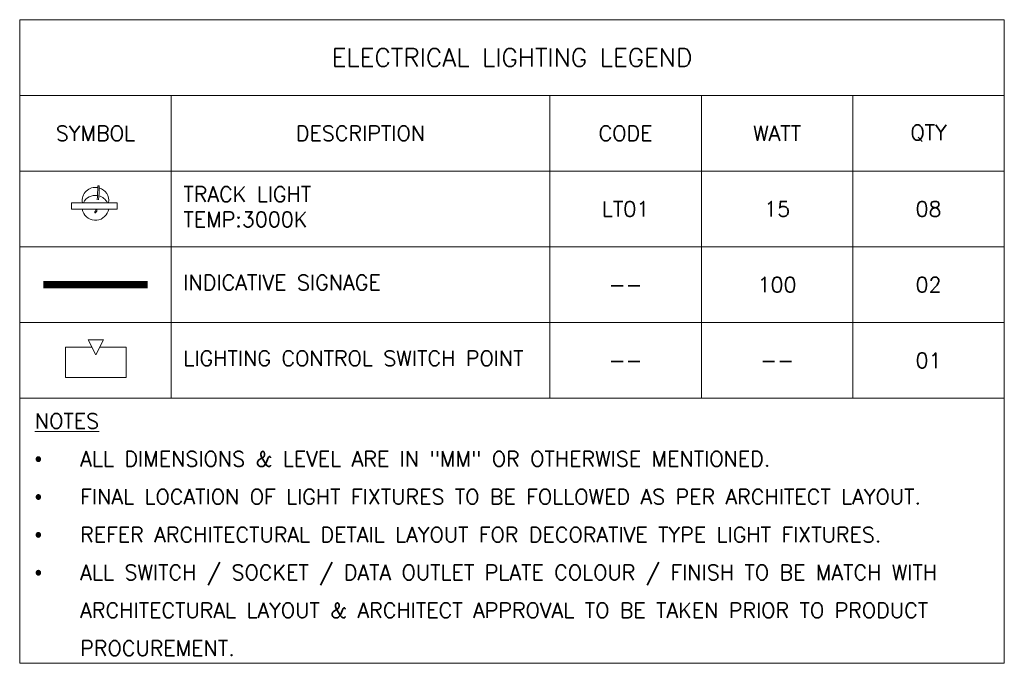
# Model space of a CAD drawing. Header units: millimetres. Extents: x -383850 to 24064, y -7188 to 6924.
# Tile 1 of 6: x 15000 to 19875, y -7188 to -4000. Entities that reach past the tile are written whole.
import ezdxf

# ---------------------------------------------------------------- set-up
doc = ezdxf.new("R2010")
doc.units = ezdxf.units.MM
doc.header["$MEASUREMENT"] = 0
doc.linetypes.add('( Hidden )', pattern=[0.375, 0.25, -0.125])
doc.layers.get('0').update_dxf_attribs({"lineweight": 5})
doc.layers.add('A-LIGHTS', color=1, linetype='Continuous')
doc.layers.add('M-MEP-ELLG-LIGHT', color=5, linetype='Continuous', lineweight=20, true_color=0x0000ff)
doc.layers.add('M-MEP-ELSL-DEVICES', color=7, linetype='Continuous', lineweight=20, true_color=0xa41be4)
doc.layers.add('M-MEP-GEN', color=7, linetype='Continuous', lineweight=20)
doc.styles.get("Standard").update_dxf_attribs({"font": 'romans.shx'})

# ---------------------------------------------------------------- blocks, each defined once
blk = doc.blocks.new('LCSB')
at = {"color": 0}
blk.add_lwpolyline([(25, 200), (200, 200), (200, 0), (-200, 0), (-200, 200), (-25, 200)], dxfattribs=at)
blk.add_lwpolyline([(-50, 250), (50, 250), (0, 150), (0, 150)], close=True, dxfattribs=at)

msp = doc.modelspace()

# ---------------------------------------------------------------- linework, layer by layer
at = {"layer": 'A-LIGHTS', "color": 1, "lineweight": 0, "true_color": 0xff0000}
for p, q in [((15256.2, -4906.4), (15256.2, -4938.4)), ((15482.6, -4906.4), (15482.6, -4938.4))]:
    msp.add_line(p, q, dxfattribs=at)
for points in [[(15383.6, -4892.5, 0.020492), (15387.1, -4823.7, -0.50614), (15393.9, -4823.8, -0.020143), (15390.4, -4892.5, 1.181259)], [(15310.3, -4906.4, -0.526771), (15387, -4831.7, -0.000156), (15387, -4831.7, -0.000156)], [(15315.6, -4906.4, -0.321), (15385.3, -4871.2, -0.252662)], [(15392, -4872.6, -0.211296), (15434.4, -4906.4)], [(15393.8, -4833.2, -0.393679), (15439.4, -4906.4)], [(15438.4, -4938.4, -0.177707), (15438.3, -4947.6, -0.773516), (15309.4, -4938.4, -0.773516)], [(15381, -4938.4, -0.348542), (15375.9, -4955.9, -0.717571), (15372.1, -4950.6, -0.032821), (15374.3, -4949.2, 0.272769), (15375.2, -4938.4, 0.566861)]]:
    msp.add_lwpolyline(points, format="xyb", dxfattribs=at)
for points in [[(15482.6, -4906.4), (15256.2, -4906.4)], [(15256.2, -4938.4), (15482.6, -4938.4)]]:
    msp.add_lwpolyline(points, dxfattribs=at)
at = {"layer": 'M-MEP-ELLG-LIGHT', "color": 219, "linetype": '( Hidden )', "lineweight": 15, "ltscale": 10, "true_color": 0x642165, "const_width": 37.5}
msp.add_lwpolyline([(15116.7, -5312.5), (15633.3, -5312.5)], dxfattribs=at)
at = {"layer": 'M-MEP-GEN'}
for points in [[(15000, -4000), (19875, -4000), (19875, -4375), (15000, -4375)], [(15750, -4375), (15750, -4750), (15000, -4750), (15000, -4375)], [(15750, -4375), (19125, -4375), (19125, -4750), (15750, -4750)], [(18375, -4375), (18375, -4750), (17625, -4750), (17625, -4375)], [(19125, -4375), (19125, -4750), (18375, -4750), (18375, -4375)], [(19875, -4375), (19875, -4750), (19125, -4750), (19125, -4375)], [(15750, -4750), (15750, -5125), (15000, -5125), (15000, -4750)], [(15750, -4750), (17625, -4750), (17625, -5125), (15750, -5125)], [(18375, -4750), (18375, -5125), (17625, -5125), (17625, -4750)], [(19125, -4750), (19125, -5125), (18375, -5125), (18375, -4750)], [(19875, -4750), (19875, -5125), (19125, -5125), (19125, -4750)], [(15750, -5125), (15750, -5500), (15000, -5500), (15000, -5125)], [(15750, -5125), (17625, -5125), (17625, -5500), (15750, -5500)], [(18375, -5125), (18375, -5500), (17625, -5500), (17625, -5125)], [(19125, -5125), (19125, -5500), (18375, -5500), (18375, -5125)], [(19875, -5125), (19875, -5500), (19125, -5500), (19125, -5125)], [(15750, -5500), (15750, -5875), (15000, -5875), (15000, -5500)], [(15750, -5500), (17625, -5500), (17625, -5875), (15750, -5875)], [(18375, -5500), (18375, -5875), (17625, -5875), (17625, -5500)], [(19125, -5500), (19125, -5875), (18375, -5875), (18375, -5500)], [(19875, -5500), (19875, -5875), (19125, -5875), (19125, -5500)], [(19875, -5875), (15000, -5875), (15000, -7187.5), (19875, -7187.5)]]:
    msp.add_lwpolyline(points, close=True, dxfattribs=at)

# ---------------------------------------------------------------- block references
at = {"layer": 'M-MEP-ELSL-DEVICES', "xscale": 0.75, "yscale": 0.75, "zscale": 0.75}
msp.add_blockref('LCSB', (15376.7, -5772.2), dxfattribs=at)

# ---------------------------------------------------------------- texts
at = {"layer": 'M-MEP-GEN', "attachment_point": 5}
for s, width, heights, insert, char_height in [('ELECTRICAL LIGHTING LEGEND', 3088.24, [0], (17437.5, -4187.5), 90), ('{\\Fromans|c0;SYMBOL}', 693.607, [0], (15375, -4562.5), 75), ('{\\Fromans|c0;DESCRIPTION}', 2221.804, [225], (16687.5, -4562.5), 75), ('CODE', 680.897, [301.8], (18000, -4562.5), 75), ('WATT', 680.897, [301.8], (18750, -4562.5), 75), ('{\\Fromans|c0;QTY}', 680.897, [301.8], (19500, -4562.5), 75)]:
    msp.add_mtext_dynamic_manual_height_columns(s, width=width, gutter_width=2493.6, heights=heights, dxfattribs=dict(at, insert=insert, char_height=char_height))
at = {"layer": 'M-MEP-GEN', "char_height": 75}
for s, insert, width, attachment_point in [('TRACK LIGHT \\P{\\Fsimplex|c0;TEMP:3000K}', (15810.5, -4926.9), 1814.514, 4), ('LT01', (18000, -4937.5), 237.428, 5), ('15', (18750, -4937.5), 237.428, 5), ('08', (19500, -4937.5), 237.428, 5), ('{\\Fsimplex|c0;INDICATIVE SIGNAGE}', (15810.5, -5301.9), 3344.172, 4), ('{\\Fsimplex|c0;100}', (18750, -5312.5), 237.428, 5), ('{\\Fsimplex|c0;02}', (19500, -5312.5), 237.428, 5), ('{\\Fsimplex|c0;--}', (18000, -5312.5), 237.428, 5), ('{\\Fsimplex|c0;LIGHTING CONTROL SWITCH POINT}', (15810.5, -5676.9), 1808.442, 4), ('{\\Fsimplex|c0;01}', (19500, -5687.5), 237.428, 5), ('{\\Fsimplex|c0;--}', (18000, -5687.5), 237.428, 5), ('{\\Fsimplex|c0;--}', (18750, -5687.5), 237.428, 5), ('\\pxi-3,l3,sm1.5,t3;{\\Fsimplex|c0;\\LNOTES\\P\\ps*;{\\fSymbol|b0|i0|c2|p18;\\l·^I}\\lALL DIMENSIONS & LEVEL ARE IN "MM" OR OTHERWISE MENTIONED.\\P{\\fSymbol|b0|i0|c2|p18;·^I}FINAL LOCATION OF LIGHT FIXTURES TO BE FOLLOWED AS PER ARCHITECT LAYOUT. \\P{\\fSymbol|b0|i0|c2|p18;·^I}REFER ARCHITECTURAL DETAIL LAYOUT FOR DECORATIVE TYPE LIGHT FIXTURES.\\P{\\fSymbol|b0|i0|c2|p18;·^I}ALL SWITCH / SOCKET / DATA OUTLET PLATE COLOUR / FINISH TO BE MATCH WITH ARCHITECTURAL LAYOUT & ARCHITECT APPROVAL TO BE TAKEN PRIOR TO PRODUCT PROCUREMENT. }', (15075, -5950), 4800, 1)]:
    msp.add_mtext(s, dxfattribs=dict(at, insert=insert, width=width, attachment_point=attachment_point))

doc.saveas('drawing.dxf')
